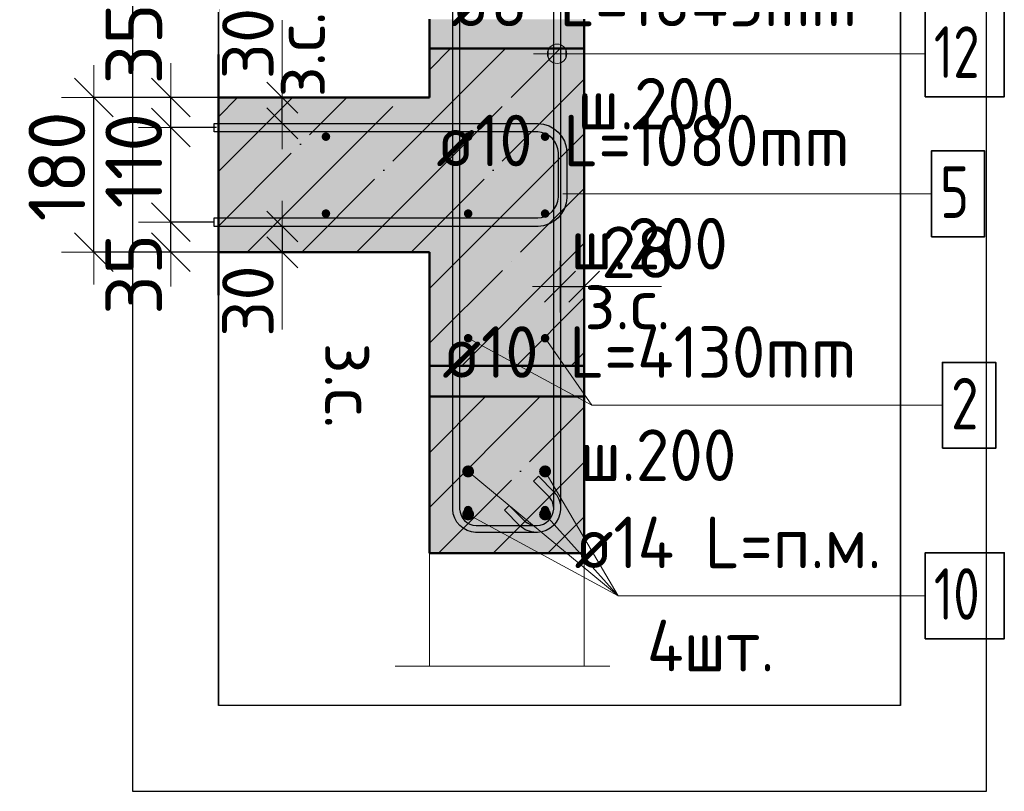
# Model space of a CAD drawing. Header units: millimetres. Extents: x 9402 to 69898, y -2829 to 22870.
# Tile 54 of 69: x 42559 to 43705, y 21463 to 22361. Entities that reach past the tile are written whole.
import ezdxf

# ---------------------------------------------------------------- set-up
doc = ezdxf.new("R2010")
doc.units = ezdxf.units.MM
doc.header["$PDMODE"] = 65
doc.linetypes.add('______11', pattern=[150, 120, -15, 0, -15])
doc.linetypes.add('______5', pattern=[330, 240, -30, 30, -30])
for name, color, linetype, lineweight in [('Standard', 7, 'Continuous', 25), ('Арм.стержн. Арматура края', 96, 'Continuous', 35), ('Арм.стержн. вертикальными 1', 22, 'Continuous', 35), ('Арм.стержн. Доп. арматура', 180, 'Continuous', 35), ('Арм.стержн. Хомут', 240, 'Continuous', 35), ('Ограждение (1)', 7, 'Continuous', 13), ('Размерная линия_ общее', 7, 'Continuous', 13), ('Размерная линия_ общее_1', 7, 'Continuous', 13)]:
    doc.layers.add(name, color=color, linetype=linetype, lineweight=lineweight)
doc.styles.add('ISOCPEUR', font='ISOCPEUR')
doc.dimstyles.new('DIMSTYLE_10', dxfattribs={"dimtxt": 60, "dimasz": 60, "dimexe": 0, "dimexo": 0.001, "dimgap": 30, "dimtad": 2, "dimdec": 0, "dimrnd": 5, "dimzin": 12, "dimdsep": 46, "dimtxsty": 'ISOCPEUR', "dimblk1": 'ALL_ML_STRICH', "dimblk2": 'ALL_ML_STRICH', "dimsah": 1, "dimcen": 0, "dimse1": 1, "dimse2": 1, "dimclrd": 7, "dimclre": 256, "dimclrt": 7, "dimadec": 0, "dimazin": 0, "dimtfac": 1, "dimtdec": 0, "dimtix": 1, "dimtmove": 2, "dimatfit": 3, "dimfxl": 0, "dimtvp": 1.2, "dimtzin": 0, "dimlwd": 0, "dimlwe": -3, "dimarcsym": 0})
doc.dimstyles.new('DIMSTYLE_16', dxfattribs={"dimtxt": 60, "dimasz": 60, "dimexe": 0, "dimexo": 0, "dimgap": 30, "dimtad": 2, "dimdec": 0, "dimrnd": 1, "dimzin": 12, "dimdsep": 46, "dimtxsty": 'ISOCPEUR', "dimblk1": 'ALL_ML_STRICH', "dimblk2": 'ALL_ML_STRICH', "dimsah": 1, "dimcen": 0, "dimclrd": 7, "dimclre": 256, "dimclrt": 7, "dimadec": 0, "dimazin": 0, "dimtfac": 1, "dimtdec": 0, "dimtix": 1, "dimtmove": 2, "dimatfit": 3, "dimfxl": 0, "dimtvp": 1.2, "dimtzin": 0, "dimlwd": 0, "dimlwe": -3, "dimarcsym": 0})
doc.dimstyles.new('DIMSTYLE_4', dxfattribs={"dimtxt": 66, "dimasz": 75, "dimexe": 0, "dimexo": 0, "dimgap": 33, "dimtad": 2, "dimdec": 0, "dimrnd": 5, "dimzin": 12, "dimdsep": 46, "dimtxsty": 'ISOCPEUR', "dimblk1": 'ALL_ML_STRICH', "dimblk2": 'ALL_ML_STRICH', "dimsah": 1, "dimcen": 0, "dimclrd": 7, "dimclre": 256, "dimclrt": 7, "dimadec": 0, "dimazin": 0, "dimtfac": 1, "dimtdec": 0, "dimtix": 1, "dimtmove": 2, "dimatfit": 3, "dimfxl": 0, "dimtvp": 1.2, "dimtzin": 0, "dimlwd": 0, "dimlwe": -3, "dimarcsym": 0})

# ---------------------------------------------------------------- blocks, each defined once
blk = doc.blocks.new('ALL_ML_STRICH')
at = {"color": 0, "linetype": 'ByBlock', "lineweight": -2}
for p, q in [((0, -0.5), (0, 0.5)), ((-0.3, -0.3), (0.3, 0.3)), ((-1, 0), (0.5, 0))]:
    blk.add_line(p, q, dxfattribs=at)
blk = doc.blocks.new('*D229')
at = {"layer": 'DEFPOINTS', "color": 7, "linetype": 'Continuous', "lineweight": 13, "transparency": 33554687}
for p in [(43188, 22059.1), (43216, 22059.1), (43188, 22050.4)]:
    blk.add_point(p, dxfattribs=at)
at = {"layer": 'Размерная линия_ общее_1', "color": 253, "linetype": 'Continuous', "lineweight": -2, "true_color": 0xa0a0a0, "transparency": 33554687}
for p, q in [((43188, 22050.4), (43188, 22050.4)), ((43216, 22050.4), (43216, 22050.4))]:
    blk.add_line(p, q, dxfattribs=at)
at = {"layer": 'Размерная линия_ общее_1', "color": 7, "linetype": 'Continuous', "lineweight": -2, "transparency": 33554687}
blk.add_line((43188, 22050.4), (43216, 22050.4), dxfattribs=at)
at = {"layer": 'Размерная линия_ общее_1', "color": 7, "linetype": 'Continuous', "lineweight": 13, "transparency": 33554687, "xscale": 60, "yscale": 60, "zscale": 60}
blk.add_blockref('ALL_ML_STRICH', (43216, 22050.4), dxfattribs=at)
at = {"layer": 'Размерная линия_ общее_1', "color": 7, "linetype": 'Continuous', "lineweight": 13, "transparency": 33554687, "xscale": 60, "yscale": 60, "zscale": 60, "rotation": 180}
blk.add_blockref('ALL_ML_STRICH', (43188, 22050.4), dxfattribs=at)
at = {"layer": 'Размерная линия_ общее_1', "color": 7, "linetype": 'Continuous', "lineweight": 13, "transparency": 33554687, "insert": (43278.8, 22090.4), "char_height": 60, "width": 120, "attachment_point": 5, "style": 'ISOCPEUR'}
blk.add_mtext('\\A1;{28}', dxfattribs=at)
at = {"layer": 'Размерная линия_ общее_1', "color": 7, "linetype": 'Continuous', "lineweight": 13, "transparency": 33554687, "insert": (43216.1, 22060.6), "char_height": 60, "width": 3, "attachment_point": 1, "line_spacing_factor": 0.60241, "style": 'ISOCPEUR'}
blk.add_mtext('з.с.', dxfattribs=at)
blk = doc.blocks.new('*D250')
at = {"layer": 'DEFPOINTS', "color": 7, "linetype": 'Continuous', "lineweight": 13, "transparency": 33554687}
for p in [(42804.1, 22125.3), (42734.9, 22090.3), (42822.1, 22090.3)]:
    blk.add_point(p, dxfattribs=at)
at = {"layer": 'Размерная линия_ общее', "color": 253, "linetype": 'Continuous', "lineweight": -2, "true_color": 0xa0a0a0, "transparency": 33554687}
for p, q in [((42784.1, 22125.3), (42734.9, 22125.3)), ((42802.1, 22090.3), (42734.9, 22090.3))]:
    blk.add_line(p, q, dxfattribs=at)
at = {"layer": 'Размерная линия_ общее', "color": 7, "linetype": 'Continuous', "lineweight": -2, "transparency": 33554687}
blk.add_line((42734.9, 22090.3), (42734.9, 22125.3), dxfattribs=at)
at = {"layer": 'Размерная линия_ общее', "color": 7, "linetype": 'Continuous', "lineweight": 13, "transparency": 33554687, "xscale": 75, "yscale": 75, "zscale": 75}
for p, rotation in [((42734.9, 22090.3), 270), ((42734.9, 22125.3), 90)]:
    blk.add_blockref('ALL_ML_STRICH', p, dxfattribs=dict(at, rotation=rotation))
at = {"layer": 'Размерная линия_ общее', "color": 7, "linetype": 'Continuous', "lineweight": 13, "transparency": 33554687, "insert": (42691.9, 22064.6), "char_height": 66, "width": 132, "attachment_point": 5, "rotation": 90, "style": 'ISOCPEUR'}
blk.add_mtext('\\A1;{35}', dxfattribs=at)
blk = doc.blocks.new('*D251')
at = {"layer": 'DEFPOINTS', "color": 7, "linetype": 'Continuous', "lineweight": 13, "transparency": 33554687}
for p in [(42808.2, 22235.3), (42734.9, 22125.3), (42804.1, 22125.3)]:
    blk.add_point(p, dxfattribs=at)
at = {"layer": 'Размерная линия_ общее', "color": 253, "linetype": 'Continuous', "lineweight": -2, "true_color": 0xa0a0a0, "transparency": 33554687}
for p, q in [((42788.2, 22235.3), (42734.9, 22235.3)), ((42784.1, 22125.3), (42734.9, 22125.3))]:
    blk.add_line(p, q, dxfattribs=at)
at = {"layer": 'Размерная линия_ общее', "color": 7, "linetype": 'Continuous', "lineweight": -2, "transparency": 33554687}
blk.add_line((42734.9, 22125.3), (42734.9, 22235.3), dxfattribs=at)
at = {"layer": 'Размерная линия_ общее', "color": 7, "linetype": 'Continuous', "lineweight": 13, "transparency": 33554687, "xscale": 75, "yscale": 75, "zscale": 75}
for p, rotation in [((42734.9, 22235.3), 90), ((42734.9, 22125.3), 270)]:
    blk.add_blockref('ALL_ML_STRICH', p, dxfattribs=dict(at, rotation=rotation))
at = {"layer": 'Размерная линия_ общее', "color": 7, "linetype": 'Continuous', "lineweight": 13, "transparency": 33554687, "insert": (42691.9, 22196.8), "char_height": 66, "width": 198, "attachment_point": 5, "rotation": 90, "style": 'ISOCPEUR'}
blk.add_mtext('\\A1;{110}', dxfattribs=at)
blk = doc.blocks.new('*D252')
at = {"layer": 'DEFPOINTS', "color": 7, "linetype": 'Continuous', "lineweight": 13, "transparency": 33554687}
for p in [(42814.1, 22270.3), (42734.9, 22235.3), (42808.2, 22235.3)]:
    blk.add_point(p, dxfattribs=at)
at = {"layer": 'Размерная линия_ общее', "color": 253, "linetype": 'Continuous', "lineweight": -2, "true_color": 0xa0a0a0, "transparency": 33554687}
for p, q in [((42794.1, 22270.3), (42734.9, 22270.3)), ((42788.2, 22235.3), (42734.9, 22235.3))]:
    blk.add_line(p, q, dxfattribs=at)
at = {"layer": 'Размерная линия_ общее', "color": 7, "linetype": 'Continuous', "lineweight": -2, "transparency": 33554687}
blk.add_line((42734.9, 22235.3), (42734.9, 22270.3), dxfattribs=at)
at = {"layer": 'Размерная линия_ общее', "color": 7, "linetype": 'Continuous', "lineweight": 13, "transparency": 33554687, "xscale": 75, "yscale": 75, "zscale": 75}
for p, rotation in [((42734.9, 22235.3), 270), ((42734.9, 22270.3), 90)]:
    blk.add_blockref('ALL_ML_STRICH', p, dxfattribs=dict(at, rotation=rotation))
at = {"layer": 'Размерная линия_ общее', "color": 7, "linetype": 'Continuous', "lineweight": 13, "transparency": 33554687, "insert": (42692, 22332.7), "char_height": 66, "width": 132, "attachment_point": 5, "rotation": 90, "style": 'ISOCPEUR'}
blk.add_mtext('\\A1;{35}', dxfattribs=at)
blk = doc.blocks.new('*D253')
at = {"layer": 'DEFPOINTS', "color": 7, "linetype": 'Continuous', "lineweight": 13, "transparency": 33554687}
for p in [(42808.5, 22270.3), (42645.4, 22090.3), (42802.1, 22090.3)]:
    blk.add_point(p, dxfattribs=at)
at = {"layer": 'Размерная линия_ общее', "color": 253, "linetype": 'Continuous', "lineweight": -2, "true_color": 0xa0a0a0, "transparency": 33554687}
for p, q in [((42788.5, 22270.3), (42645.4, 22270.3)), ((42782.1, 22090.3), (42645.4, 22090.3))]:
    blk.add_line(p, q, dxfattribs=at)
at = {"layer": 'Размерная линия_ общее', "color": 7, "linetype": 'Continuous', "lineweight": -2, "transparency": 33554687}
blk.add_line((42645.4, 22090.3), (42645.4, 22270.3), dxfattribs=at)
at = {"layer": 'Размерная линия_ общее', "color": 7, "linetype": 'Continuous', "lineweight": 13, "transparency": 33554687, "xscale": 75, "yscale": 75, "zscale": 75}
for p, rotation in [((42645.4, 22270.3), 90), ((42645.4, 22090.3), 270)]:
    blk.add_blockref('ALL_ML_STRICH', p, dxfattribs=dict(at, rotation=rotation))
at = {"layer": 'Размерная линия_ общее', "color": 7, "linetype": 'Continuous', "lineweight": 13, "transparency": 33554687, "insert": (42602.4, 22190.2), "char_height": 66, "width": 198, "attachment_point": 5, "rotation": 90, "style": 'ISOCPEUR'}
blk.add_mtext('\\A1;{180}', dxfattribs=at)
blk = doc.blocks.new('*D254')
at = {"layer": 'DEFPOINTS', "color": 7, "linetype": 'Continuous', "lineweight": 13, "transparency": 33554687}
for p in [(42855.9, 22270.3), (42855.9, 22240.3), (42864.7, 22240.3)]:
    blk.add_point(p, dxfattribs=at)
at = {"layer": 'Размерная линия_ общее_1', "color": 7, "linetype": 'Continuous', "lineweight": -2, "transparency": 33554687}
blk.add_line((42864.7, 22240.3), (42864.7, 22270.3), dxfattribs=at)
at = {"layer": 'Размерная линия_ общее_1', "color": 7, "linetype": 'Continuous', "lineweight": 13, "transparency": 33554687, "xscale": 60, "yscale": 60, "zscale": 60}
for p, rotation in [((42864.7, 22240.3), 270), ((42864.7, 22270.3), 90)]:
    blk.add_blockref('ALL_ML_STRICH', p, dxfattribs=dict(at, rotation=rotation))
at = {"layer": 'Размерная линия_ общее_1', "color": 7, "linetype": 'Continuous', "lineweight": 13, "transparency": 33554687, "insert": (42854.4, 22270.4), "char_height": 60, "width": 3, "attachment_point": 1, "rotation": 90, "line_spacing_factor": 0.60241, "style": 'ISOCPEUR'}
blk.add_mtext('з.с.', dxfattribs=at)
at = {"layer": 'Размерная линия_ общее_1', "color": 7, "linetype": 'Continuous', "lineweight": 13, "transparency": 33554687, "insert": (42824.7, 22333.1), "char_height": 60, "width": 120, "attachment_point": 5, "rotation": 90, "style": 'ISOCPEUR'}
blk.add_mtext('\\A1;{30}', dxfattribs=at)
blk = doc.blocks.new('*D255')
at = {"layer": 'DEFPOINTS', "color": 7, "linetype": 'Continuous', "lineweight": 13, "transparency": 33554687}
for p in [(42855.9, 22120.3), (42864.7, 22120.3), (42855.9, 22090.3)]:
    blk.add_point(p, dxfattribs=at)
at = {"layer": 'Размерная линия_ общее_1', "color": 7, "linetype": 'Continuous', "lineweight": -2, "transparency": 33554687}
blk.add_line((42864.7, 22120.3), (42864.7, 22090.3), dxfattribs=at)
at = {"layer": 'Размерная линия_ общее_1', "color": 7, "linetype": 'Continuous', "lineweight": 13, "transparency": 33554687, "xscale": 60, "yscale": 60, "zscale": 60}
for p, rotation in [((42864.7, 22120.3), 90), ((42864.7, 22090.3), 270)]:
    blk.add_blockref('ALL_ML_STRICH', p, dxfattribs=dict(at, rotation=rotation))
at = {"layer": 'Размерная линия_ общее_1', "color": 7, "linetype": 'Continuous', "lineweight": 13, "transparency": 33554687, "insert": (42824.7, 22033.5), "char_height": 60, "width": 120, "attachment_point": 5, "rotation": 90, "style": 'ISOCPEUR'}
blk.add_mtext('\\A1;{30}', dxfattribs=at)
at = {"layer": 'Размерная линия_ общее_1', "color": 7, "linetype": 'Continuous', "lineweight": 13, "transparency": 33554687, "insert": (42974.4, 21985.2), "char_height": 60, "width": 3, "attachment_point": 1, "rotation": 270, "line_spacing_factor": 0.60241, "style": 'ISOCPEUR'}
blk.add_mtext('з.с.', dxfattribs=at)

msp = doc.modelspace()

# ---------------------------------------------------------------- hatches: boundary and pattern name
at = {"linetype": '______5', "lineweight": -3, "transparency": 33554687}
msp.add_hatch(color=7, dxfattribs=at).paths.add_polyline_path([(43216, 22090.3), (43036, 22090.3), (43036, 21958.3), (43216, 21958.3)])
at = {"linetype": 'Continuous', "lineweight": 13, "transparency": 33554687}
for points in [[(43036, 21958.3), (43036, 21957.6), (43216, 21957.6), (43216, 21958.3)], [(43036, 21957.6), (43036, 21956.5), (43216, 21956.5), (43216, 21957.6)], [(43036, 21956.5), (43036, 21955.2), (43216, 21955.2), (43216, 21956.5)], [(43036, 21955.2), (43036, 21953.7), (43216, 21953.7), (43216, 21955.2)], [(43036, 21953.7), (43036, 21952.1), (43216, 21952.1), (43216, 21953.7)], [(43036, 21952.1), (43036, 21950.3), (43216, 21950.3), (43216, 21952.1)], [(43036, 21950.3), (43036, 21948.4), (43216, 21948.4), (43216, 21950.3)], [(43036, 21948.4), (43036, 21946.5), (43216, 21946.5), (43216, 21948.4)], [(43036, 21946.5), (43036, 21944.5), (43216, 21944.5), (43216, 21946.5)], [(43036, 21944.5), (43036, 21942.4), (43216, 21942.4), (43216, 21944.5)], [(43036, 21942.4), (43036, 21940.3), (43216, 21940.3), (43216, 21942.4)], [(43036, 21940.3), (43036, 21938.2), (43216, 21938.2), (43216, 21940.3)], [(43036, 21938.2), (43036, 21936.1), (43216, 21936.1), (43216, 21938.2)], [(43036, 21936.1), (43036, 21934.1), (43216, 21934.1), (43216, 21936.1)], [(43036, 21934.1), (43036, 21932.2), (43216, 21932.2), (43216, 21934.1)], [(43036, 21932.2), (43036, 21930.3), (43216, 21930.3), (43216, 21932.2)], [(43036, 21930.3), (43036, 21928.5), (43216, 21928.5), (43216, 21930.3)], [(43036, 21928.5), (43036, 21926.9), (43216, 21926.9), (43216, 21928.5)], [(43036, 21926.9), (43036, 21925.4), (43216, 21925.4), (43216, 21926.9)], [(43036, 21925.4), (43036, 21924.1), (43216, 21924.1), (43216, 21925.4)], [(43036, 21924.1), (43036, 21923), (43216, 21923), (43216, 21924.1)], [(43036, 21923), (43036, 21922.3), (43216, 21922.3), (43216, 21923)]]:
    msp.add_hatch(color=7, dxfattribs=at).paths.add_polyline_path(points)
at = {"linetype": 'Continuous', "lineweight": -3, "transparency": 33554687}
msp.add_hatch(color=7, dxfattribs=at).paths.add_polyline_path([(43036, 21922.3), (43036, 21740.3), (43216, 21740.3), (43216, 21922.3)])
at = {"layer": 'Standard', "linetype": 'Continuous', "lineweight": 13, "transparency": 33554687}
for points in [[(43036, 22361.5), (43036, 22360.2), (43216, 22360.2), (43216, 22361.5)], [(43036, 22360.2), (43036, 22358.7), (43216, 22358.7), (43216, 22360.2)], [(43036, 22358.7), (43036, 22357.1), (43216, 22357.1), (43216, 22358.7)], [(43036, 22357.1), (43036, 22355.3), (43216, 22355.3), (43216, 22357.1)], [(43036, 22355.3), (43036, 22353.4), (43216, 22353.4), (43216, 22355.3)], [(43036, 22353.4), (43036, 22351.5), (43216, 22351.5), (43216, 22353.4)], [(43036, 22351.5), (43036, 22349.5), (43216, 22349.5), (43216, 22351.5)], [(43036, 22349.5), (43036, 22347.4), (43216, 22347.4), (43216, 22349.5)], [(43036, 22347.4), (43036, 22345.3), (43216, 22345.3), (43216, 22347.4)], [(43036, 22345.3), (43036, 22343.2), (43216, 22343.2), (43216, 22345.3)], [(43036, 22343.2), (43036, 22341.1), (43216, 22341.1), (43216, 22343.2)], [(43036, 22341.1), (43036, 22339.1), (43216, 22339.1), (43216, 22341.1)], [(43036, 22339.1), (43036, 22337.2), (43216, 22337.2), (43216, 22339.1)], [(43036, 22337.2), (43036, 22335.3), (43216, 22335.3), (43216, 22337.2)], [(43036, 22335.3), (43036, 22333.5), (43216, 22333.5), (43216, 22335.3)], [(43036, 22333.5), (43036, 22331.9), (43216, 22331.9), (43216, 22333.5)], [(43036, 22331.9), (43036, 22330.4), (43216, 22330.4), (43216, 22331.9)], [(43036, 22330.4), (43036, 22329.1), (43216, 22329.1), (43216, 22330.4)], [(43036, 22329.1), (43036, 22328), (43216, 22328), (43216, 22329.1)], [(43036, 22328), (43036, 22327.3), (43216, 22327.3), (43216, 22328)]]:
    msp.add_hatch(color=7, dxfattribs=at).paths.add_polyline_path(points)
at = {"layer": 'Standard', "linetype": 'Continuous', "lineweight": -3, "transparency": 33554687}
for points in [[(43036, 22327.3), (43036, 22270.3), (43216, 22270.3), (43216, 22327.3)], [(43216, 22090.3), (43216, 22270.3), (42790.3, 22270.3), (42790.3, 22090.3)]]:
    msp.add_hatch(color=7, dxfattribs=at).paths.add_polyline_path(points)
at = {"layer": 'Арм.стержн. вертикальными 1', "linetype": 'Continuous', "lineweight": 50, "transparency": 33554687}
for points in [[(42920.5, 22224.8), (42920.1, 22226.7), (42919, 22228.3), (42917.4, 22229.4), (42915.5, 22229.8), (42913.6, 22229.4), (42911.9, 22228.3), (42910.9, 22226.7), (42910.5, 22224.8), (42910.9, 22222.9), (42911.9, 22221.3), (42913.6, 22220.2), (42915.5, 22219.8), (42917.4, 22220.2), (42919, 22221.3), (42920.1, 22222.9)], [(43086, 22224.8), (43085.6, 22226.7), (43084.5, 22228.3), (43082.9, 22229.4), (43081, 22229.8), (43079.1, 22229.4), (43077.4, 22228.3), (43076.4, 22226.7), (43076, 22224.8), (43076.4, 22222.9), (43077.4, 22221.3), (43079.1, 22220.2), (43081, 22219.8), (43082.9, 22220.2), (43084.5, 22221.3), (43085.6, 22222.9)], [(43175.5, 22224.8), (43175.1, 22226.7), (43174, 22228.3), (43172.4, 22229.4), (43170.5, 22229.8), (43168.6, 22229.4), (43167, 22228.3), (43165.9, 22226.7), (43165.5, 22224.8), (43165.9, 22222.9), (43167, 22221.3), (43168.6, 22220.2), (43170.5, 22219.8), (43172.4, 22220.2), (43174, 22221.3), (43175.1, 22222.9)], [(42920.5, 22135.3), (42920.1, 22137.2), (42919, 22138.8), (42917.4, 22139.9), (42915.5, 22140.3), (42913.6, 22139.9), (42911.9, 22138.8), (42910.9, 22137.2), (42910.5, 22135.3), (42910.9, 22133.4), (42911.9, 22131.7), (42913.6, 22130.7), (42915.5, 22130.3), (42917.4, 22130.7), (42919, 22131.7), (42920.1, 22133.4)], [(43086, 22135.3), (43085.6, 22137.2), (43084.5, 22138.8), (43082.9, 22139.9), (43081, 22140.3), (43079.1, 22139.9), (43077.4, 22138.8), (43076.4, 22137.2), (43076, 22135.3), (43076.4, 22133.4), (43077.4, 22131.7), (43079.1, 22130.7), (43081, 22130.3), (43082.9, 22130.7), (43084.5, 22131.7), (43085.6, 22133.4)], [(43175.5, 22135.3), (43175.1, 22137.2), (43174, 22138.8), (43172.4, 22139.9), (43170.5, 22140.3), (43168.6, 22139.9), (43167, 22138.8), (43165.9, 22137.2), (43165.5, 22135.3), (43165.9, 22133.4), (43167, 22131.7), (43168.6, 22130.7), (43170.5, 22130.3), (43172.4, 22130.7), (43174, 22131.7), (43175.1, 22133.4)], [(43086, 21990.3), (43085.6, 21992.2), (43084.5, 21993.8), (43082.9, 21994.9), (43081, 21995.3), (43079.1, 21994.9), (43077.4, 21993.8), (43076.4, 21992.2), (43076, 21990.3), (43076.4, 21988.4), (43077.4, 21986.7), (43079.1, 21985.7), (43081, 21985.3), (43082.9, 21985.7), (43084.5, 21986.7), (43085.6, 21988.4)], [(43175.5, 21990.3), (43175.1, 21992.2), (43174, 21993.8), (43172.4, 21994.9), (43170.5, 21995.3), (43168.6, 21994.9), (43167, 21993.8), (43165.9, 21992.2), (43165.5, 21990.3), (43165.9, 21988.4), (43167, 21986.7), (43168.6, 21985.7), (43170.5, 21985.3), (43172.4, 21985.7), (43174, 21986.7), (43175.1, 21988.4)], [(43086, 21790.3), (43085.6, 21792.2), (43084.5, 21793.8), (43082.9, 21794.9), (43081, 21795.3), (43079.1, 21794.9), (43077.4, 21793.8), (43076.4, 21792.2), (43076, 21790.3), (43076.4, 21788.4), (43077.4, 21786.8), (43079.1, 21785.7), (43081, 21785.3), (43082.9, 21785.7), (43084.5, 21786.8), (43085.6, 21788.4)], [(43175.5, 21790.3), (43175.1, 21792.2), (43174, 21793.8), (43172.4, 21794.9), (43170.5, 21795.3), (43168.6, 21794.9), (43167, 21793.8), (43165.9, 21792.2), (43165.5, 21790.3), (43165.9, 21788.4), (43167, 21786.8), (43168.6, 21785.7), (43170.5, 21785.3), (43172.4, 21785.7), (43174, 21786.8), (43175.1, 21788.4)]]:
    msp.add_hatch(color=4, dxfattribs=at).paths.add_polyline_path(points)
at = {"layer": 'Арм.стержн. Доп. арматура', "linetype": 'Continuous', "lineweight": 50, "transparency": 33554687}
for points in [[(43088, 21835.3), (43087.4, 21838), (43085.9, 21840.3), (43083.7, 21841.8), (43081, 21842.3), (43078.3, 21841.8), (43076, 21840.3), (43074.5, 21838), (43074, 21835.3), (43074.5, 21832.6), (43076, 21830.4), (43078.3, 21828.8), (43081, 21828.3), (43083.7, 21828.8), (43085.9, 21830.4), (43087.4, 21832.6)], [(43177.5, 21835.3), (43177, 21838), (43175.5, 21840.3), (43173.2, 21841.8), (43170.5, 21842.3), (43167.8, 21841.8), (43165.6, 21840.3), (43164, 21838), (43163.5, 21835.3), (43164, 21832.6), (43165.6, 21830.4), (43167.8, 21828.8), (43170.5, 21828.3), (43173.2, 21828.8), (43175.5, 21830.4), (43177, 21832.6)], [(43088, 21785.3), (43087.4, 21788), (43085.9, 21790.3), (43083.7, 21791.8), (43081, 21792.3), (43078.3, 21791.8), (43076, 21790.3), (43074.5, 21788), (43074, 21785.3), (43074.5, 21782.6), (43076, 21780.4), (43078.3, 21778.8), (43081, 21778.3), (43083.7, 21778.8), (43085.9, 21780.4), (43087.4, 21782.6)], [(43177.5, 21785.3), (43177, 21788), (43175.5, 21790.3), (43173.2, 21791.8), (43170.5, 21792.3), (43167.8, 21791.8), (43165.6, 21790.3), (43164, 21788), (43163.5, 21785.3), (43164, 21782.6), (43165.6, 21780.4), (43167.8, 21778.8), (43170.5, 21778.3), (43173.2, 21778.8), (43175.5, 21780.4), (43177, 21782.6)]]:
    msp.add_hatch(color=7, dxfattribs=at).paths.add_polyline_path(points)
at = {"layer": 'Арм.стержн. Хомут', "linetype": 'Continuous', "lineweight": 13, "transparency": 33554687}
for points in [[(43178.9, 22330.8), (43184.5, 22309.9), (43184.5, 22332.4)], [(43184.5, 22332.4), (43184.5, 22309.9), (43190.1, 22311.5)], [(43184.5, 22332.4), (43190.1, 22311.5), (43190.1, 22330.8)], [(43174.8, 22315.5), (43174.8, 22326.8), (43173.3, 22321.2)], [(43174.8, 22326.8), (43178.9, 22311.5), (43178.9, 22330.8)], [(43174.8, 22326.8), (43174.8, 22315.5), (43178.9, 22311.5)], [(43178.9, 22330.8), (43178.9, 22311.5), (43184.5, 22309.9)], [(43190.1, 22330.8), (43190.1, 22311.5), (43194.2, 22315.5)], [(43190.1, 22330.8), (43194.2, 22315.5), (43194.2, 22326.8)], [(43194.2, 22326.8), (43194.2, 22315.5), (43195.8, 22321.2)]]:
    msp.add_hatch(color=7, dxfattribs=at).paths.add_polyline_path(points)

# ---------------------------------------------------------------- linework, layer by layer
at = {"color": 52, "linetype": 'Continuous', "lineweight": -3, "transparency": 33554687}
for p, q in [((42790.3, 22703.1), (42790.3, 21563.1)), ((42790.3, 21563.1), (42790.3, 22703.1)), ((43584, 22703.1), (43584, 21563.1)), ((43584, 21563.1), (43584, 22703.1)), ((43584, 21563.1), (42790.3, 21563.1)), ((43584, 21563.1), (42790.3, 21563.1))]:
    msp.add_line(p, q, dxfattribs=at)
at = {"color": 7, "linetype": '______11', "lineweight": -3, "transparency": 33554687}
for p, q in [((43036, 21984.4), (43141.9, 22090.3)), ((43137.2, 21958.3), (43216, 22037.1)), ((43036, 21857.1), (43101.1, 21922.3)), ((43046.4, 21740.3), (43216, 21909.9)), ((43173.7, 21740.3), (43216, 21782.6))]:
    msp.add_line(p, q, dxfattribs=at)
at = {"color": 7, "linetype": '______5', "lineweight": -3, "transparency": 33554687}
for p, q in [((43036, 22048.1), (43078.2, 22090.3)), ((43073.5, 21958.3), (43205.5, 22090.3)), ((43200.8, 21958.3), (43216, 21973.5)), ((43036, 21793.5), (43164.7, 21922.3)), ((43036, 21920.8), (43037.5, 21922.3)), ((43110.1, 21740.3), (43216, 21846.2))]:
    msp.add_line(p, q, dxfattribs=at)
at = {"color": 7, "linetype": 'Continuous', "lineweight": 50, "transparency": 33554687}
for p, q in [((43036, 22090.3), (43036, 21958.3)), ((43216, 21958.3), (43216, 22090.3)), ((43036, 21957.6), (43036, 21958.3)), ((43036, 21958.3), (43216, 21958.3)), ((43036, 21956.5), (43036, 21957.6)), ((43036, 21955.2), (43036, 21956.5)), ((43036, 21953.7), (43036, 21955.2)), ((43036, 21952.1), (43036, 21953.7)), ((43216, 21958.3), (43216, 21957.6)), ((43216, 21957.6), (43216, 21956.5)), ((43216, 21956.5), (43216, 21955.2)), ((43216, 21955.2), (43216, 21953.7)), ((43216, 21953.7), (43216, 21952.1)), ((43036, 21950.3), (43036, 21952.1)), ((43036, 21948.4), (43036, 21950.3)), ((43036, 21946.5), (43036, 21948.4)), ((43036, 21944.5), (43036, 21946.5)), ((43036, 21942.4), (43036, 21944.5)), ((43036, 21940.3), (43036, 21942.4)), ((43216, 21952.1), (43216, 21950.3)), ((43216, 21950.3), (43216, 21948.4)), ((43216, 21948.4), (43216, 21946.5)), ((43216, 21946.5), (43216, 21944.5)), ((43216, 21944.5), (43216, 21942.4)), ((43216, 21942.4), (43216, 21940.3)), ((43036, 21938.2), (43036, 21940.3)), ((43036, 21936.1), (43036, 21938.2)), ((43036, 21934.1), (43036, 21936.1)), ((43036, 21932.2), (43036, 21934.1)), ((43036, 21930.3), (43036, 21932.2)), ((43036, 21928.5), (43036, 21930.3)), ((43216, 21940.3), (43216, 21938.2)), ((43216, 21938.2), (43216, 21936.1)), ((43216, 21936.1), (43216, 21934.1)), ((43216, 21934.1), (43216, 21932.2)), ((43216, 21932.2), (43216, 21930.3)), ((43216, 21930.3), (43216, 21928.5)), ((43036, 21926.9), (43036, 21928.5)), ((43036, 21925.4), (43036, 21926.9)), ((43036, 21924.1), (43036, 21925.4)), ((43036, 21923), (43036, 21924.1)), ((43036, 21922.3), (43036, 21923)), ((43036, 21922.3), (43036, 21740.3)), ((43216, 21922.3), (43036, 21922.3)), ((43216, 21928.5), (43216, 21926.9)), ((43216, 21926.9), (43216, 21925.4)), ((43216, 21925.4), (43216, 21924.1)), ((43216, 21924.1), (43216, 21923)), ((43216, 21923), (43216, 21922.3)), ((43216, 21740.3), (43216, 21922.3)), ((43036, 21740.3), (43216, 21740.3))]:
    msp.add_line(p, q, dxfattribs=at)
at = {"layer": 'Standard', "color": 7, "linetype": 'Continuous', "lineweight": 13, "transparency": 33554687}
for p, q in [((42864.7, 22270.3), (42864.7, 22360.3)), ((42864.7, 22090.3), (42864.7, 22000.3)), ((43216, 22050.4), (43306, 22050.4)), ((42996, 21608.6), (43246, 21608.6))]:
    msp.add_line(p, q, dxfattribs=at)
at = {"layer": 'Standard', "color": 7, "linetype": 'Continuous', "lineweight": 50, "transparency": 33554687}
for p, q in [((43036, 22360.2), (43036, 22361.5)), ((43036, 22358.7), (43036, 22360.2)), ((43036, 22357.1), (43036, 22358.7)), ((43036, 22355.3), (43036, 22357.1)), ((43036, 22353.4), (43036, 22355.3)), ((43216, 22361.5), (43216, 22360.2)), ((43216, 22360.2), (43216, 22358.7)), ((43216, 22358.7), (43216, 22357.1)), ((43216, 22357.1), (43216, 22355.3)), ((43216, 22355.3), (43216, 22353.4)), ((43036, 22351.5), (43036, 22353.4)), ((43036, 22349.5), (43036, 22351.5)), ((43036, 22347.4), (43036, 22349.5)), ((43036, 22345.3), (43036, 22347.4)), ((43036, 22343.2), (43036, 22345.3)), ((43036, 22341.1), (43036, 22343.2)), ((43216, 22353.4), (43216, 22351.5)), ((43216, 22351.5), (43216, 22349.5)), ((43216, 22349.5), (43216, 22347.4)), ((43216, 22347.4), (43216, 22345.3)), ((43216, 22345.3), (43216, 22343.2)), ((43216, 22343.2), (43216, 22341.1)), ((43036, 22339.1), (43036, 22341.1)), ((43036, 22337.2), (43036, 22339.1)), ((43036, 22335.3), (43036, 22337.2)), ((43036, 22333.5), (43036, 22335.3)), ((43036, 22331.9), (43036, 22333.5)), ((43036, 22330.4), (43036, 22331.9)), ((43216, 22341.1), (43216, 22339.1)), ((43216, 22339.1), (43216, 22337.2)), ((43216, 22337.2), (43216, 22335.3)), ((43216, 22335.3), (43216, 22333.5)), ((43216, 22333.5), (43216, 22331.9)), ((43216, 22331.9), (43216, 22330.4)), ((42790.3, 22040.3), (42790.3, 22320.3)), ((43036, 22329.1), (43036, 22330.4)), ((43036, 22328), (43036, 22329.1)), ((43036, 22327.3), (43036, 22328)), ((43036, 22327.3), (43036, 22270.3)), ((43216, 22327.3), (43036, 22327.3)), ((43216, 22330.4), (43216, 22329.1)), ((43216, 22329.1), (43216, 22328)), ((43216, 22328), (43216, 22327.3)), ((43216, 22270.3), (43216, 22327.3)), ((43036, 22270.3), (42790.3, 22270.3)), ((43216, 22090.3), (43216, 22270.3)), ((42790.3, 22090.3), (43036, 22090.3))]:
    msp.add_line(p, q, dxfattribs=at)
at = {"layer": 'Standard', "color": 7, "linetype": '______5', "lineweight": -3, "transparency": 33554687}
for p, q in [((43036, 22302.6), (43060.6, 22327.3)), ((43130.9, 22270.3), (43187.9, 22327.3)), ((42790.3, 22184.2), (42876.4, 22270.3)), ((42823.7, 22090.3), (43003.7, 22270.3)), ((42950.9, 22090.3), (43130.9, 22270.3)), ((43078.2, 22090.3), (43216, 22228.1)), ((43205.5, 22090.3), (43216, 22100.8))]:
    msp.add_line(p, q, dxfattribs=at)
at = {"layer": 'Standard', "color": 7, "linetype": '______11', "lineweight": -3, "transparency": 33554687}
for p, q in [((43067.3, 22270.3), (43124.3, 22327.3)), ((43194.6, 22270.3), (43216, 22291.7)), ((42790.3, 22247.9), (42812.7, 22270.3)), ((42790.3, 22120.6), (42940, 22270.3)), ((42887.3, 22090.3), (43067.3, 22270.3)), ((43014.6, 22090.3), (43194.6, 22270.3)), ((43141.9, 22090.3), (43216, 22164.4))]:
    msp.add_line(p, q, dxfattribs=at)
at = {"layer": 'Standard', "color": 7, "linetype": 'Continuous', "lineweight": 25, "transparency": 33554687}
msp.add_lwpolyline([(42690.3, 21463.1), (43684, 21463.1), (43684, 22803.1), (42690.3, 22803.1), (42690.3, 21463.1)], dxfattribs=at)
at = {"layer": 'Standard', "color": 7, "linetype": 'Continuous', "lineweight": 13, "transparency": 33554687}
msp.add_lwpolyline([(43036, 21740.3), (43216, 21740.3), (43216, 21608.6), (43036, 21608.6), (43036, 21740.3)], close=True, dxfattribs=at)
at = {"layer": 'Арм.стержн. Арматура края', "color": 7, "linetype": 'Continuous', "lineweight": 13, "transparency": 33554687}
for q in [(43191, 22158.3), (43620, 22158.3)]:
    msp.add_line((43216, 22158.3), q, dxfattribs=at)
at = {"layer": 'Арм.стержн. Арматура края', "color": 4, "linetype": 'Continuous', "lineweight": 25, "transparency": 33554687}
msp.add_lwpolyline([(42785.3, 22130.3), (43161.9, 22130.3), (43166.5, 22130.9), (43171, 22132.4), (43175.2, 22134.8), (43178.6, 22137.6), (43181.5, 22141.1), (43183.8, 22145.2), (43185.3, 22149.8), (43186, 22154.3), (43186, 22206.3), (43185.3, 22210.8), (43183.8, 22215.4), (43181.5, 22219.6), (43178.6, 22223), (43175.2, 22225.8), (43171, 22228.2), (43166.5, 22229.7), (43161.9, 22230.3), (42785.3, 22230.3), (42785.3, 22240.3), (43162.6, 22240.3), (43168.7, 22239.5), (43175.1, 22237.4), (43180.9, 22234.1), (43185.7, 22230.1), (43189.8, 22225.3), (43193, 22219.4), (43195.1, 22213.1), (43196, 22207), (43196, 22153.6), (43195.1, 22147.5), (43193, 22141.2), (43189.8, 22135.4), (43185.7, 22130.5), (43180.9, 22126.5), (43175.1, 22123.2), (43168.7, 22121.2), (43162.6, 22120.3), (42785.3, 22120.3), (42785.3, 22130.3)], dxfattribs=at)
at = {"layer": 'Арм.стержн. Арматура края', "color": 7, "linetype": 'Continuous', "lineweight": 35, "transparency": 33554687}
msp.add_lwpolyline([(43620, 22108.3), (43682, 22108.3), (43682, 22208.3), (43620, 22208.3), (43620, 22108.3)], dxfattribs=at)
at = {"layer": 'Арм.стержн. вертикальными 1', "color": 7, "linetype": 'Continuous', "lineweight": 13, "transparency": 33554687}
msp.add_line((43224.9, 21912.2), (43632.9, 21912.2), dxfattribs=at)
at = {"layer": 'Арм.стержн. вертикальными 1', "color": 7, "linetype": 'Continuous', "lineweight": 35, "transparency": 33554687}
msp.add_lwpolyline([(43632.9, 21862.2), (43694.9, 21862.2), (43694.9, 21962.2), (43632.9, 21962.2), (43632.9, 21862.2)], dxfattribs=at)
at = {"layer": 'Арм.стержн. Доп. арматура', "color": 7, "linetype": 'Continuous', "lineweight": 13, "transparency": 33554687}
for q in [(43081, 21835.3), (43170.5, 21835.3), (43081, 21785.3), (43170.5, 21785.3), (43612.9, 21690.7)]:
    msp.add_line((43255.6, 21690.7), q, dxfattribs=at)
at = {"layer": 'Арм.стержн. Доп. арматура', "color": 7, "linetype": 'Continuous', "lineweight": 35, "transparency": 33554687}
msp.add_lwpolyline([(43612.9, 21640.7), (43704.9, 21640.7), (43704.9, 21740.7), (43612.9, 21740.7), (43612.9, 21640.7)], dxfattribs=at)
at = {"layer": 'Арм.стержн. Хомут', "color": 7, "linetype": 'Continuous', "lineweight": 13, "transparency": 33554687}
for p, q in [((43184.5, 22332.4), (43184.5, 22332.4)), ((43157.2, 22321.2), (43612.9, 22321.2)), ((43157.2, 22321.2), (43184.5, 22321.2)), ((43173.3, 22321.2), (43173.3, 22321.2)), ((43195.8, 22321.2), (43195.8, 22321.2)), ((43184.5, 22309.9), (43184.5, 22309.9))]:
    msp.add_line(p, q, dxfattribs=at)
at = {"layer": 'Арм.стержн. Хомут', "color": 40, "linetype": 'Continuous', "lineweight": 25, "transparency": 33554687}
for points in [[(43071, 22494.1), (43071, 21791.5), (43071.5, 21787.9), (43072.7, 21784.3), (43074.6, 21780.9), (43076.8, 21778.2), (43079.6, 21775.9), (43082.9, 21774), (43086.6, 21772.8), (43090.2, 21772.3), (43161.3, 21772.3), (43164.9, 21772.8), (43168.6, 21774), (43171.9, 21775.9), (43174.6, 21778.2), (43176.9, 21780.9), (43178.8, 21784.3), (43180, 21787.9), (43180.5, 21791.5), (43180.5, 21792.7), (43180.4, 21794.6), (43180.1, 21796.4), (43179.6, 21798.2), (43179, 21800), (43178.2, 21801.6), (43177.3, 21803.2), (43176.2, 21804.8), (43174.9, 21806.2), (43157.1, 21824), (43162.7, 21829.7), (43180.8, 21811.6), (43182.4, 21809.7), (43184, 21807.6), (43185.3, 21805.4), (43186.4, 21803), (43187.3, 21800.6), (43187.9, 21798.1), (43188.3, 21795.5), (43188.5, 21793), (43188.5, 21791), (43187.8, 21786.1), (43186.2, 21781), (43183.5, 21776.3), (43180.3, 21772.5), (43176.5, 21769.3), (43171.8, 21766.7), (43166.7, 21765), (43161.8, 21764.3), (43089.7, 21764.3), (43084.8, 21765), (43079.7, 21766.7), (43075, 21769.3), (43071.2, 21772.5), (43067.9, 21776.3), (43065.3, 21781), (43063.7, 21786.1), (43063, 21791), (43063, 22494.6)], [(43188.5, 22494.6), (43188.5, 21791), (43187.8, 21786.1), (43186.2, 21781), (43183.5, 21776.3), (43180.3, 21772.5), (43176.5, 21769.3), (43171.8, 21766.7), (43166.7, 21765), (43161.8, 21764.3), (43159.8, 21764.3), (43157.3, 21764.5), (43154.7, 21764.9), (43152.2, 21765.6), (43149.8, 21766.4), (43147.5, 21767.5), (43145.2, 21768.8), (43143.1, 21770.4), (43141.2, 21772), (43123.1, 21790.1), (43128.8, 21795.8)], [(43128.8, 21795.8), (43146.6, 21777.9), (43148.1, 21776.7), (43149.6, 21775.6), (43151.2, 21774.6), (43152.9, 21773.8), (43154.6, 21773.2), (43156.4, 21772.7), (43158.2, 21772.4), (43160.1, 21772.3), (43161.3, 21772.3), (43164.9, 21772.8), (43168.6, 21774), (43171.9, 21775.9), (43174.6, 21778.2), (43176.9, 21780.9), (43178.8, 21784.3), (43180, 21787.9), (43180.5, 21791.5), (43180.5, 22494.1)]]:
    msp.add_lwpolyline(points, dxfattribs=at)
at = {"layer": 'Арм.стержн. Хомут', "color": 7, "linetype": 'Continuous', "lineweight": 35, "transparency": 33554687}
msp.add_lwpolyline([(43612.9, 22271.2), (43704.9, 22271.2), (43704.9, 22371.2), (43612.9, 22371.2), (43612.9, 22271.2)], dxfattribs=at)
at = {"layer": 'Арм.стержн. Хомут', "color": 7, "linetype": 'Continuous', "lineweight": 13, "transparency": 33554687}
msp.add_circle((43184.5, 22321.2), 11.3, dxfattribs=at)
at = {"layer": 'Ограждение (1)', "color": 7, "linetype": 'Continuous', "lineweight": 18, "transparency": 33554687}
for p in [(43081, 21990.3), (43170.5, 21990.3)]:
    msp.add_line(p, (43224.9, 21912.2), dxfattribs=at)

# ---------------------------------------------------------------- texts
at = {"layer": 'Арм.стержн. Арматура края', "color": 7, "linetype": 'Continuous', "lineweight": 25, "transparency": 33554687, "char_height": 60, "attachment_point": 7, "style": 'ISOCPEUR'}
for s, insert, width in [('\\W0.94;ø10 L=1080mm ', (43044, 22190.3), 573.922), ('\\W0.78;5', (43630, 22130.3), 65.281), ('\\W0.95;ш.200 ', (43200, 22070.3), 262.399)]:
    msp.add_mtext(s, dxfattribs=dict(at, insert=insert, width=width))
at = {"layer": 'Арм.стержн. вертикальными 1', "color": 7, "linetype": 'Continuous', "lineweight": 25, "transparency": 33554687, "char_height": 60, "attachment_point": 7, "style": 'ISOCPEUR'}
for s, insert, width in [('\\W0.94;ø10 L=4130mm ', (43050.9, 21944.2), 579.953), ('\\W0.78;2', (43642.9, 21884.2), 65.281), ('\\W0.95;ш.200 ', (43209.9, 21824.2), 262.399)]:
    msp.add_mtext(s, dxfattribs=dict(at, insert=insert, width=width))
at = {"layer": 'Арм.стержн. Доп. арматура', "color": 7, "linetype": 'Continuous', "lineweight": 25, "transparency": 33554687, "char_height": 60, "attachment_point": 7, "style": 'ISOCPEUR'}
for s, insert, width in [('\\W0.94;ø14 L=п.м.', (43204.9, 21722.7), 406.006), ('\\W0.75;10', (43622.9, 21662.7), 94.456), ('\\W0.95;4шт. ', (43288.9, 21602.7), 238.315)]:
    msp.add_mtext(s, dxfattribs=dict(at, insert=insert, width=width))
at = {"layer": 'Арм.стержн. Хомут', "color": 7, "linetype": 'Continuous', "lineweight": 25, "transparency": 33554687, "char_height": 60, "attachment_point": 7, "style": 'ISOCPEUR'}
for s, insert, width in [('\\W0.96;ø8 L=1845mm ', (43060.9, 22353.2), 550.47), ('\\W0.75;12', (43622.9, 22293.2), 94.456), ('\\W0.95;ш.200 ', (43207.9, 22233.2), 262.399)]:
    msp.add_mtext(s, dxfattribs=dict(at, insert=insert, width=width))

# ---------------------------------------------------------------- dimensions: what is measured, and where the dimension line sits
at = {"layer": 'Размерная линия_ общее', "color": 7, "linetype": 'Continuous', "lineweight": 13, "transparency": 33554687}
for base, p1, p2, picture, middle in [((42734.9, 22270.3), (42788.2, 22235.3), (42794.1, 22270.3), '*D252', (42692, 22332.7)), ((42645.4, 22270.3), (42782.1, 22090.3), (42788.5, 22270.3), '*D253', (42602.4, 22190.2)), ((42734.9, 22235.3), (42784.1, 22125.3), (42788.2, 22235.3), '*D251', (42691.9, 22196.8)), ((42734.9, 22125.3), (42802.1, 22090.3), (42784.1, 22125.3), '*D250', (42691.9, 22064.6))]:
    dim = msp.add_linear_dim(base=base, p1=p1, p2=p2, angle=90, dimstyle='DIMSTYLE_4', override={"dimpost": '<>', "dimclrd": 7, "dimclre": 253, "dimclrt": 7, "dimlwd": 0, "dimlwe": 65533}, dxfattribs=at)
    dim.commit()
    dim.dimension.update_dxf_attribs({"geometry": picture, "text_midpoint": middle, "dimtype": 160})
at = {"layer": 'Размерная линия_ общее_1', "color": 7, "linetype": 'Continuous', "lineweight": 13, "transparency": 33554687}
for base, p1, p2, angle, picture, middle in [((42864.7, 22270.3), (42855.9, 22240.3), (42855.9, 22270.3), 90, '*D254', (42824.7, 22333.1)), ((42864.7, 22090.3), (42855.9, 22120.3), (42855.9, 22090.3), 270, '*D255', (42824.7, 22033.5))]:
    dim = msp.add_linear_dim(base=base, p1=p1, p2=p2, angle=angle, text='<>\\Xз.с.', dimstyle='DIMSTYLE_10', override={"dimpost": '<>', "dimclrd": 7, "dimclre": 253, "dimclrt": 7, "dimlwd": 0, "dimlwe": 65533}, dxfattribs=at)
    dim.commit()
    dim.dimension.update_dxf_attribs({"geometry": picture, "text_midpoint": middle, "dimtype": 160})
dim = msp.add_linear_dim(base=(43216, 22050.4), p1=(43188, 22050.4), p2=(43216, 22050.4), text='<>\\Xз.с.', dimstyle='DIMSTYLE_16', override={"dimpost": '<>', "dimclrd": 7, "dimclre": 253, "dimclrt": 7, "dimlwd": 0, "dimlwe": 65533}, dxfattribs=at)
dim.commit()
dim.dimension.update_dxf_attribs({"geometry": '*D229', "text_midpoint": (43278.8, 22090.4), "dimtype": 160})

doc.saveas('drawing.dxf')
